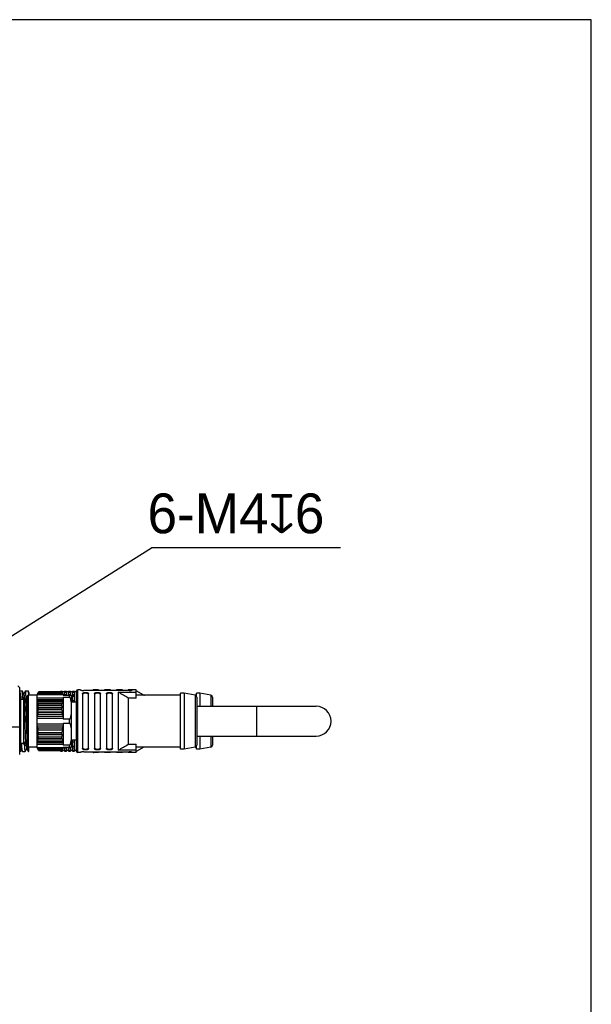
# Model space of a CAD drawing. Header units: millimetres. Extents: x -33 to 127, y 329 to 509.
# Tile 10 of 10: x 92 to 127, y 447 to 509. Entities that reach past the tile are written whole.
import ezdxf

# ---------------------------------------------------------------- set-up
doc = ezdxf.new("R2010")
doc.units = ezdxf.units.MM
doc.header["$LTSCALE"] = 46.255
doc.linetypes.add('CENTER', pattern=[0.6, 0.375, -0.075, 0.075, -0.075])
doc.layers.get('0').update_dxf_attribs({"linetype": 'CONTINUOUS'})
for name, color, linetype in [('00_COMPONENTS', 7, 'CONTINUOUS'), ('20_ALL_FEATURES', 7, 'CONTINUOUS'), ('51__DRAFT_DIMS', 7, 'CONTINUOUS')]:
    doc.layers.add(name, color=color, linetype=linetype)
doc.styles.get("Standard").update_dxf_attribs({"font": '兰亭黑 GBK.TTF', "height": 2.5})

msp = doc.modelspace()

# ---------------------------------------------------------------- linework, layer by layer
at = {"color": 8, "linetype": 'CENTER'}
msp.add_line((90.6802, 470.3761), (99.7933, 476.1077), dxfattribs=at)
msp.add_lwpolyline([(-32.5677, 329.2928), (127.4323, 329.2928), (127.4323, 509.2928), (-32.5677, 509.2928)], close=True)
at = {"layer": '00_COMPONENTS'}
for p, q in [((91.513, 467.3085), (91.388, 467.4354)), ((91.513, 463.1252), (91.513, 467.3085)), ((95.088, 463.3169), (95.088, 467.1169)), ((95.338, 467.1919), (95.163, 467.1919)), ((95.163, 463.2419), (95.163, 467.1919)), ((95.338, 467.1919), (95.338, 467.1775)), ((98.388, 467.1428), (95.538, 467.1428)), ((96.463, 467.1917), (96.163, 467.1917)), ((96.163, 467.1428), (96.163, 467.1917)), ((96.463, 467.1917), (96.463, 467.1428)), ((97.213, 467.1917), (96.838, 467.1917)), ((96.838, 467.1428), (96.838, 467.1917)), ((97.213, 467.1917), (97.213, 467.1428)), ((97.963, 467.1917), (97.588, 467.1917)), ((97.588, 467.1428), (97.588, 467.1917)), ((97.963, 467.1917), (97.963, 467.1428)), ((98.588, 467.1917), (98.338, 467.1917)), ((98.338, 467.1428), (98.338, 467.1917)), ((98.838, 467.1919), (98.588, 467.1919)), ((98.588, 467.1775), (98.588, 467.1919)), ((98.838, 466.6584), (98.838, 467.1919)), ((99.321, 466.8513), (98.838, 467.1217)), ((91.988, 463.6669), (91.988, 466.7669)), ((92.613, 466.8419), (92.063, 466.8419)), ((92.063, 463.5919), (92.063, 466.8419)), ((92.613, 466.8919), (92.705, 467.0511)), ((92.613, 463.5419), (92.613, 466.8919)), ((94.238, 466.8669), (92.613, 466.8669)), ((92.613, 466.6915), (94.238, 466.6915)), ((92.613, 466.583), (94.238, 466.583)), ((92.6653, 466.5407), (92.613, 466.5738)), ((92.6653, 466.9824), (94.1858, 466.9824)), ((94.1858, 466.5407), (92.6653, 466.5407)), ((92.6687, 466.5256), (92.6691, 466.5236)), ((94.1717, 467.0069), (92.6794, 467.0069)), ((92.7029, 467.0475), (94.1482, 467.0475)), ((94.1461, 467.0511), (92.705, 467.0511)), ((94.0755, 467.0582), (94.063, 467.0582)), ((94.063, 467.0582), (94.063, 467.0511)), ((94.0755, 467.0917), (94.2005, 467.0917)), ((94.0755, 467.0511), (94.0755, 467.0917)), ((94.0755, 467.0794), (94.2005, 467.0794)), ((94.238, 466.8919), (94.1461, 467.0511)), ((94.1523, 467.0404), (94.2005, 467.0404)), ((94.238, 466.5738), (94.1858, 466.5407)), ((94.2005, 466.9568), (94.2005, 467.0917)), ((94.3255, 467.0582), (94.2005, 467.0582)), ((94.238, 466.8919), (94.238, 466.8419)), ((94.238, 466.8419), (94.738, 466.8419)), ((94.238, 466.7246), (94.613, 466.7246)), ((94.238, 466.7246), (94.238, 465.3341)), ((94.3255, 467.0917), (94.4505, 467.0917)), ((94.3255, 466.8419), (94.3255, 467.0917)), ((94.3255, 467.0794), (94.4505, 467.0794)), ((94.3255, 467.0404), (94.4505, 467.0404)), ((94.3255, 466.8938), (94.4505, 466.8938)), ((94.4505, 466.8419), (94.4505, 467.0917)), ((94.5755, 467.0582), (94.4505, 467.0582)), ((94.5755, 467.0917), (94.7005, 467.0917)), ((94.5755, 466.8419), (94.5755, 467.0917)), ((94.5755, 467.0794), (94.7005, 467.0794)), ((94.5755, 467.0404), (94.7005, 467.0404)), ((94.5755, 466.8938), (94.7005, 466.8938)), ((94.613, 466.8419), (94.613, 466.7246)), ((94.7005, 466.8419), (94.7005, 467.0917)), ((94.8255, 467.0582), (94.7005, 467.0582)), ((94.738, 466.8419), (94.738, 463.5919)), ((94.8255, 467.0917), (94.9505, 467.0917)), ((94.8255, 466.4169), (94.8255, 467.0917)), ((94.8255, 467.0794), (94.9505, 467.0794)), ((94.8255, 467.0404), (94.9505, 467.0404)), ((94.8255, 466.8938), (94.9505, 466.8938)), ((94.9505, 466.8115), (94.8255, 466.8115)), ((94.8255, 466.7814), (94.9505, 466.7814)), ((94.8255, 466.5059), (94.9505, 466.5059)), ((94.9505, 466.4169), (94.9505, 467.0917)), ((95.0755, 467.0582), (94.9505, 467.0582)), ((95.0755, 467.0917), (95.088, 467.0917)), ((95.0755, 466.4169), (95.0755, 467.0917)), ((95.0755, 467.0794), (95.088, 467.0794)), ((95.0755, 467.0404), (95.088, 467.0404)), ((95.0755, 466.8938), (95.088, 466.8938)), ((95.088, 466.8115), (95.0755, 466.8115)), ((95.0755, 466.7814), (95.088, 466.7814)), ((95.0755, 466.5059), (95.088, 466.5059)), ((95.463, 466.9344), (95.463, 463.4993)), ((95.838, 463.4993), (95.838, 466.9344)), ((96.213, 466.9344), (96.213, 463.4993)), ((96.588, 463.4993), (96.588, 466.9344)), ((96.963, 466.9344), (96.963, 463.4993)), ((97.338, 463.4993), (97.338, 466.9344)), ((97.6935, 467.0439), (98.838, 467.0439)), ((97.6935, 467.0439), (97.6935, 463.3898)), ((97.7301, 463.4002), (97.7301, 467.0336)), ((98.321, 466.6692), (98.321, 463.7645)), ((98.838, 466.6584), (98.3576, 466.6584)), ((98.3576, 463.7753), (98.3576, 466.6584)), ((101.613, 466.8419), (98.838, 466.8419)), ((99.321, 466.8513), (99.321, 466.8419)), ((101.838, 466.9669), (101.613, 466.9669)), ((101.613, 463.4669), (101.613, 466.9669)), ((102.5323, 466.8584), (101.838, 466.9669)), ((101.838, 466.9669), (101.838, 463.4669)), ((102.5323, 466.8584), (102.5323, 463.5754)), ((102.613, 466.8417), (102.578, 466.8417)), ((102.838, 466.9667), (102.613, 466.9667)), ((102.613, 466.8099), (102.613, 466.9667)), ((102.638, 466.7349), (102.638, 463.6989)), ((103.5323, 466.8582), (102.838, 466.9667)), ((102.838, 466.9667), (102.838, 466.1544)), ((103.5323, 466.8582), (103.5323, 466.1544)), ((103.638, 466.7347), (103.638, 466.1544)), ((92.6274, 466.3482), (92.6794, 466.4714)), ((94.2237, 466.3482), (92.6274, 466.3482)), ((92.7007, 466.3017), (92.6274, 466.3482)), ((92.6274, 465.7853), (92.7007, 465.9588)), ((92.6418, 466.0793), (92.705, 466.2288)), ((94.2093, 466.0793), (92.6418, 466.0793)), ((92.705, 466.0392), (92.6418, 466.0793)), ((92.6794, 466.4714), (94.1717, 466.4714)), ((94.1504, 466.3017), (92.7007, 466.3017)), ((92.7007, 465.9588), (94.1504, 465.9588)), ((92.705, 466.2288), (94.1461, 466.2288)), ((94.1461, 466.0392), (92.705, 466.0392)), ((94.1461, 466.2288), (94.2093, 466.0793)), ((94.2093, 466.0793), (94.1461, 466.0392)), ((94.2237, 466.3482), (94.1504, 466.3017)), ((94.1504, 465.9588), (94.2237, 465.7853)), ((94.1717, 466.4714), (94.2237, 466.3482)), ((95.088, 466.4169), (94.738, 466.4169)), ((102.638, 466.1544), (110.138, 466.1544)), ((106.388, 466.1544), (106.388, 464.2794)), ((92.613, 465.5349), (92.6653, 465.6586)), ((94.238, 465.5008), (92.613, 465.5008)), ((94.238, 465.3923), (92.613, 465.3923)), ((94.2237, 465.7853), (92.6274, 465.7853)), ((92.6794, 465.7523), (92.6274, 465.7853)), ((92.6653, 465.6586), (94.1858, 465.6586)), ((94.1717, 465.7523), (92.6794, 465.7523)), ((94.2237, 465.7853), (94.1717, 465.7523)), ((94.1858, 465.6586), (94.238, 465.5349)), ((94.613, 465.3341), (94.238, 465.3341)), ((94.613, 465.3341), (94.613, 465.0996)), ((91.513, 464.8419), (90.763, 464.8419)), ((92.613, 465.0415), (94.238, 465.0415)), ((92.613, 464.933), (94.238, 464.933)), ((92.6653, 464.7752), (92.613, 464.8988)), ((92.6274, 464.6484), (92.6794, 464.6815)), ((94.2237, 464.6484), (92.6274, 464.6484)), ((92.7007, 464.4749), (92.6274, 464.6484)), ((94.1858, 464.7752), (92.6653, 464.7752)), ((92.6794, 464.6815), (94.1717, 464.6815)), ((94.2237, 464.6484), (94.1504, 464.4749)), ((94.1717, 464.6815), (94.2237, 464.6484)), ((94.238, 464.8988), (94.1858, 464.7752)), ((94.238, 465.0996), (94.613, 465.0996)), ((94.238, 465.0996), (94.238, 463.7091)), ((92.6274, 464.0855), (92.7007, 464.132)), ((94.2237, 464.0855), (92.6274, 464.0855)), ((92.6794, 463.9623), (92.6274, 464.0855)), ((92.6418, 464.3545), (92.705, 464.3945)), ((94.2093, 464.3545), (92.6418, 464.3545)), ((92.705, 464.205), (92.6418, 464.3545)), ((94.1504, 464.4749), (92.7007, 464.4749)), ((92.7007, 464.132), (94.1504, 464.132)), ((92.705, 464.3945), (94.1461, 464.3945)), ((94.1461, 464.205), (92.705, 464.205)), ((94.1461, 464.3945), (94.2093, 464.3545)), ((94.2093, 464.3545), (94.1461, 464.205)), ((94.1504, 464.132), (94.2237, 464.0855)), ((94.2237, 464.0855), (94.1717, 463.9623)), ((95.088, 464.0169), (94.738, 464.0169)), ((94.8255, 463.3417), (94.8255, 464.0169)), ((94.9505, 463.3417), (94.9505, 464.0169)), ((95.0755, 463.3417), (95.0755, 464.0169)), ((102.638, 464.2794), (110.138, 464.2794)), ((102.838, 464.2794), (102.838, 463.4667)), ((103.5323, 464.2794), (103.5323, 463.5752)), ((103.638, 464.2794), (103.638, 463.6987)), ((106.388, 464.2792), (110.138, 464.2792)), ((92.613, 463.5919), (92.063, 463.5919)), ((92.613, 463.8599), (92.6653, 463.8931)), ((94.238, 463.8508), (92.613, 463.8508)), ((94.238, 463.7423), (92.613, 463.7423)), ((92.613, 463.5669), (94.238, 463.5669)), ((92.705, 463.3826), (92.613, 463.5419)), ((92.6653, 463.8931), (94.1858, 463.8931)), ((94.1858, 463.4514), (92.6653, 463.4514)), ((94.1717, 463.9623), (92.6794, 463.9623)), ((92.6794, 463.4269), (94.1717, 463.4269)), ((94.1504, 463.3901), (92.7007, 463.3901)), ((92.705, 463.3826), (94.1461, 463.3826)), ((94.063, 463.3826), (94.063, 463.3752)), ((94.0755, 463.3417), (94.0755, 463.3826)), ((94.1461, 463.3826), (94.238, 463.5419)), ((94.1521, 463.393), (94.2005, 463.393)), ((94.1858, 463.8931), (94.238, 463.8599)), ((94.2005, 463.3417), (94.2005, 463.4769)), ((94.613, 463.7091), (94.238, 463.7091)), ((94.238, 463.5919), (94.738, 463.5919)), ((94.238, 463.5919), (94.238, 463.5419)), ((94.3255, 463.3417), (94.3255, 463.5919)), ((94.3255, 463.5396), (94.4505, 463.5396)), ((94.3255, 463.393), (94.4505, 463.393)), ((94.4505, 463.3417), (94.4505, 463.5919)), ((94.5755, 463.3417), (94.5755, 463.5919)), ((94.5755, 463.5396), (94.7005, 463.5396)), ((94.5755, 463.393), (94.7005, 463.393)), ((94.613, 463.7091), (94.613, 463.5919)), ((94.7005, 463.3417), (94.7005, 463.5919)), ((94.8255, 463.9275), (94.9505, 463.9275)), ((94.8255, 463.652), (94.9505, 463.652)), ((94.9505, 463.6219), (94.8255, 463.6219)), ((94.8255, 463.5396), (94.9505, 463.5396)), ((94.8255, 463.393), (94.9505, 463.393)), ((95.0755, 463.9275), (95.088, 463.9275)), ((95.0755, 463.652), (95.088, 463.652)), ((95.088, 463.6219), (95.0755, 463.6219)), ((95.0755, 463.5396), (95.088, 463.5396)), ((95.0755, 463.393), (95.088, 463.393)), ((98.838, 463.3898), (97.6935, 463.3898)), ((98.3576, 463.7753), (98.838, 463.7753)), ((98.838, 463.2419), (98.838, 463.7753)), ((101.613, 463.5919), (98.838, 463.5919)), ((99.321, 463.5821), (98.838, 463.3117)), ((99.321, 463.5919), (99.321, 463.5821)), ((101.838, 463.4669), (101.613, 463.4669)), ((102.5323, 463.5754), (101.838, 463.4669)), ((102.613, 463.5917), (102.5774, 463.5917)), ((102.613, 463.4667), (102.613, 463.6239)), ((102.838, 463.4667), (102.613, 463.4667)), ((103.5323, 463.5752), (102.838, 463.4667)), ((94.0755, 463.3752), (94.063, 463.3752)), ((94.0755, 463.354), (94.2005, 463.354)), ((94.0755, 463.3417), (94.2005, 463.3417)), ((94.3255, 463.3752), (94.2005, 463.3752)), ((94.3255, 463.354), (94.4505, 463.354)), ((94.3255, 463.3417), (94.4505, 463.3417)), ((94.5755, 463.3752), (94.4505, 463.3752)), ((94.5755, 463.354), (94.7005, 463.354)), ((94.5755, 463.3417), (94.7005, 463.3417)), ((94.8255, 463.3752), (94.7005, 463.3752)), ((94.8255, 463.354), (94.9505, 463.354)), ((94.8255, 463.3417), (94.9505, 463.3417)), ((95.0755, 463.3752), (94.9505, 463.3752)), ((95.0755, 463.354), (95.088, 463.354)), ((95.0755, 463.3417), (95.088, 463.3417)), ((95.338, 463.2419), (95.163, 463.2419)), ((95.338, 463.2562), (95.338, 463.2419)), ((95.538, 463.2909), (98.388, 463.2909)), ((96.163, 463.2417), (96.163, 463.2909)), ((96.463, 463.2417), (96.163, 463.2417)), ((96.463, 463.2909), (96.463, 463.2417)), ((96.838, 463.2417), (96.838, 463.2909)), ((97.213, 463.2417), (96.838, 463.2417)), ((97.213, 463.2909), (97.213, 463.2417)), ((97.588, 463.2417), (97.588, 463.2909)), ((97.963, 463.2417), (97.588, 463.2417)), ((97.963, 463.2909), (97.963, 463.2417)), ((98.338, 463.2417), (98.338, 463.2909)), ((98.588, 463.2417), (98.338, 463.2417)), ((98.588, 463.2419), (98.588, 463.2562)), ((98.838, 463.2419), (98.588, 463.2419))]:
    msp.add_line(p, q, dxfattribs=at)
for centre, radius, start, end in [((95.163, 467.1169), 0.075, 90, 180), ((96.163, 467.1167), 0.075, 90, 159.622454), ((92.063, 466.7669), 0.075, 90, 180), ((91.355, 466.2384), 1.3447, 12.331889, 12.990717), ((91.2778, 466.2218), 1.4237, 10.098839, 12.237085), ((95.5767, 466.2209), 1.4272, 167.0535, 169.890968), ((77.3533, 433.3296), 39.385, 57.833683, 58.843548), ((99.3576, 466.9167), 0.075, 240.751179, 266.261945), ((102.513, 466.7349), 0.125, 0, 81.119338), ((103.513, 466.7347), 0.125, 0, 81.119338), ((90.6775, 466.1461), 2.0292, 2.335277, 4.399034), ((89.9894, 466.1439), 2.7176, 356.094899, 357.792352), ((96.206, 466.1442), 2.0616, 175.617218, 177.648471), ((96.8946, 466.1457), 2.7505, 182.217809, 183.89494), ((110.138, 465.2169), 0.9375, 270, 90), ((89.3213, 466.2105), 3.3892, 350.628116, 352.230244), ((97.5602, 466.2151), 3.42, 187.776966, 189.364674), ((89.2907, 464.2186), 3.4202, 7.777011, 9.364629), ((97.53, 464.2232), 3.3894, 170.628164, 172.230196), ((110.138, 465.2167), 0.9375, 270, 359.536391), ((89.9565, 464.2881), 2.7505, 2.217821, 3.894929), ((90.6451, 464.2896), 2.0616, 355.617201, 357.648488), ((96.8617, 464.2899), 2.7176, 176.094913, 177.792338), ((96.1736, 464.2877), 2.0291, 182.335262, 184.399049), ((92.063, 463.6669), 0.075, 180, 270), ((91.2745, 464.2128), 1.4271, 347.053417, 349.891051), ((95.5471, 464.2068), 1.397, 190.078382, 192.977149), ((77.455, 496.9391), 39.1911, 301.153955, 302.168816), ((99.3576, 463.5167), 0.075, 90, 119.248821), ((102.513, 463.6989), 0.125, 278.880662, 0), ((103.513, 463.6987), 0.125, 278.880662, 0), ((95.163, 463.3169), 0.075, 180, 270), ((96.163, 463.3167), 0.075, 200.091572, 270)]:
    msp.add_arc(centre, radius, start, end, dxfattribs=at)
for points, knots in [([(95.338, 467.1775), (95.338, 467.1767), (95.3391, 467.1745), (95.3422, 467.172), (95.3471, 467.1693), (95.3569, 467.1651), (95.3735, 467.1601), (95.398, 467.1547), (95.4278, 467.1498), (95.475, 467.1444), (95.5124, 467.1428), (95.538, 467.1428)], [0, 0, 0, 0, 0.0128638, 0.031771, 0.0584185, 0.0931883, 0.1865874, 0.309517, 0.4579295, 0.6266913, 1, 1, 1, 1]), ([(98.388, 467.1428), (98.4137, 467.1428), (98.451, 467.1444), (98.4982, 467.1498), (98.5281, 467.1547), (98.5526, 467.1601), (98.5692, 467.1651), (98.579, 467.1693), (98.5838, 467.172), (98.587, 467.1745), (98.588, 467.1767), (98.588, 467.1775)], [0, 0, 0, 0, 0.3733103, 0.5420731, 0.6904856, 0.8134166, 0.9068123, 0.941587, 0.9682419, 0.9871458, 1, 1, 1, 1]), ([(94.738, 466.4234), (94.738, 466.452), (94.7369, 466.495), (94.73, 466.5519), (94.7214, 466.5942), (94.7088, 466.6359), (94.6926, 466.669), (94.6748, 466.693), (94.6581, 466.7091), (94.6374, 466.7214), (94.6212, 466.7246), (94.613, 466.7246)], [0, 0, 0, 0, 0.2430634, 0.3648208, 0.4869525, 0.6098335, 0.7344614, 0.7981532, 0.8633373, 0.9306232, 1, 1, 1, 1]), ([(95.463, 466.9344), (95.463, 466.9408), (95.4652, 466.954), (95.4753, 466.9724), (95.4919, 466.9886), (95.5146, 467.0025), (95.5429, 467.0137), (95.5884, 467.025), (95.6505, 467.0302), (95.7127, 467.025), (95.7582, 467.0137), (95.7865, 467.0025), (95.8092, 466.9886), (95.8258, 466.9724), (95.8359, 466.954), (95.838, 466.9408), (95.838, 466.9344)], [0, 0, 0, 0, 0.0418624, 0.0858221, 0.1353333, 0.1927827, 0.2591665, 0.3339642, 0.4999981, 0.6660322, 0.7408297, 0.8072127, 0.8646641, 0.9141645, 0.9581342, 1, 1, 1, 1]), ([(95.838, 466.8767), (95.838, 466.8833), (95.8359, 466.8968), (95.8259, 466.9157), (95.8094, 466.9325), (95.7868, 466.9469), (95.7585, 466.9585), (95.7129, 466.9702), (95.6505, 466.9756), (95.5882, 466.9702), (95.5426, 466.9585), (95.5143, 466.9469), (95.4917, 466.9325), (95.4751, 466.9157), (95.4652, 466.8968), (95.463, 466.8833), (95.463, 466.8767)], [0, 0, 0, 0, 0.0426967, 0.0872525, 0.1370018, 0.1943687, 0.2604535, 0.3348463, 0.4999982, 0.6651501, 0.7395426, 0.8056264, 0.8629951, 0.9127347, 0.9572982, 1, 1, 1, 1]), ([(96.213, 466.9344), (96.213, 466.9408), (96.2152, 466.954), (96.2253, 466.9724), (96.2419, 466.9886), (96.2646, 467.0025), (96.2929, 467.0137), (96.3384, 467.025), (96.4005, 467.0302), (96.4627, 467.025), (96.5082, 467.0137), (96.5365, 467.0025), (96.5592, 466.9886), (96.5758, 466.9724), (96.5859, 466.954), (96.588, 466.9408), (96.588, 466.9344)], [0, 0, 0, 0, 0.0418693, 0.0858349, 0.1353341, 0.1927861, 0.2591675, 0.3339656, 0.4999988, 0.6660323, 0.7408305, 0.8072125, 0.8646651, 0.9141652, 0.9581305, 1, 1, 1, 1]), ([(96.588, 466.8767), (96.588, 466.8833), (96.5859, 466.8968), (96.5759, 466.9157), (96.5594, 466.9325), (96.5368, 466.9469), (96.5085, 466.9585), (96.4629, 466.9702), (96.4006, 466.9756), (96.3382, 466.9702), (96.2926, 466.9585), (96.2643, 466.9469), (96.2417, 466.9325), (96.2252, 466.9157), (96.2152, 466.8968), (96.213, 466.8833), (96.213, 466.8767)], [0, 0, 0, 0, 0.0427081, 0.0872641, 0.1370028, 0.1943793, 0.2604553, 0.3348509, 0.5000013, 0.6651511, 0.7395468, 0.805625, 0.8630028, 0.9127271, 0.9572897, 1, 1, 1, 1]), ([(96.963, 466.9344), (96.963, 466.9408), (96.9652, 466.954), (96.9753, 466.9724), (96.9919, 466.9886), (97.0146, 467.0025), (97.0429, 467.0137), (97.0884, 467.025), (97.1505, 467.0302), (97.2127, 467.025), (97.2582, 467.0137), (97.2865, 467.0025), (97.3092, 466.9886), (97.3258, 466.9724), (97.3359, 466.954), (97.338, 466.9408), (97.338, 466.9344)], [0, 0, 0, 0, 0.0418693, 0.0858349, 0.1353341, 0.1927861, 0.2591675, 0.3339656, 0.4999988, 0.6660323, 0.7408305, 0.8072125, 0.8646651, 0.9141652, 0.9581305, 1, 1, 1, 1]), ([(97.338, 466.8767), (97.338, 466.8833), (97.3359, 466.8968), (97.3259, 466.9157), (97.3094, 466.9325), (97.2868, 466.9469), (97.2585, 466.9585), (97.2129, 466.9702), (97.1506, 466.9756), (97.0882, 466.9702), (97.0426, 466.9585), (97.0143, 466.9469), (96.9917, 466.9325), (96.9752, 466.9157), (96.9652, 466.8968), (96.963, 466.8833), (96.963, 466.8767)], [0, 0, 0, 0, 0.0427081, 0.0872641, 0.1370028, 0.1943793, 0.2604553, 0.3348509, 0.5000013, 0.6651511, 0.7395468, 0.805625, 0.8630028, 0.9127271, 0.9572897, 1, 1, 1, 1]), ([(97.6935, 467.0439), (97.6999, 467.0439), (97.7128, 467.0421), (97.7246, 467.0369), (97.7301, 467.0336)], [0, 0, 0, 0, 0.4999643, 1, 1, 1, 1]), ([(98.321, 466.6692), (98.3264, 466.6658), (98.3383, 466.6603), (98.3512, 466.6584), (98.3576, 466.6584)], [0, 0, 0, 0, 0.5000639, 1, 1, 1, 1]), ([(94.613, 465.3341), (94.6212, 465.3341), (94.6374, 465.3373), (94.6581, 465.3496), (94.6748, 465.3657), (94.6926, 465.3898), (94.7088, 465.4229), (94.7214, 465.4646), (94.73, 465.5069), (94.7369, 465.5638), (94.738, 465.6067), (94.738, 465.6353)], [0, 0, 0, 0, 0.0693857, 0.1366715, 0.2018484, 0.265535, 0.3901549, 0.5130436, 0.6351806, 0.7569371, 1, 1, 1, 1]), ([(94.738, 464.7984), (94.738, 464.827), (94.7369, 464.87), (94.73, 464.9269), (94.7214, 464.9692), (94.7088, 465.0109), (94.6926, 465.044), (94.6748, 465.068), (94.6581, 465.0841), (94.6374, 465.0964), (94.6212, 465.0996), (94.613, 465.0996)], [0, 0, 0, 0, 0.2430634, 0.3648208, 0.4869525, 0.6098335, 0.7344614, 0.7981532, 0.8633373, 0.9306232, 1, 1, 1, 1]), ([(94.613, 463.7091), (94.6212, 463.7091), (94.6374, 463.7123), (94.6581, 463.7246), (94.6748, 463.7407), (94.6926, 463.7648), (94.7088, 463.7979), (94.7214, 463.8396), (94.73, 463.8819), (94.7369, 463.9388), (94.738, 463.9817), (94.738, 464.0103)], [0, 0, 0, 0, 0.069388, 0.1366746, 0.201851, 0.2655372, 0.3901563, 0.5130445, 0.6351814, 0.7569376, 1, 1, 1, 1]), ([(95.463, 463.5571), (95.463, 463.5505), (95.4652, 463.537), (95.4751, 463.518), (95.4917, 463.5012), (95.5143, 463.4869), (95.5426, 463.4753), (95.5882, 463.4635), (95.6505, 463.4581), (95.7129, 463.4635), (95.7585, 463.4753), (95.7868, 463.4869), (95.8094, 463.5012), (95.8259, 463.518), (95.8359, 463.537), (95.838, 463.5505), (95.838, 463.5571)], [0, 0, 0, 0, 0.0426951, 0.0872645, 0.1369973, 0.194372, 0.2604537, 0.334847, 0.499999, 0.6651506, 0.7395432, 0.8056257, 0.8629954, 0.9127376, 0.9572968, 1, 1, 1, 1]), ([(95.838, 463.4993), (95.838, 463.4929), (95.8359, 463.4797), (95.8258, 463.4614), (95.8092, 463.4451), (95.7865, 463.4313), (95.7582, 463.4201), (95.7127, 463.4087), (95.6505, 463.4036), (95.5884, 463.4087), (95.5429, 463.4201), (95.5146, 463.4313), (95.4919, 463.4451), (95.4753, 463.4614), (95.4652, 463.4797), (95.463, 463.4929), (95.463, 463.4993)], [0, 0, 0, 0, 0.0418624, 0.0858221, 0.1353333, 0.1927827, 0.2591665, 0.3339642, 0.4999981, 0.6660322, 0.7408297, 0.8072127, 0.8646641, 0.9141645, 0.9581342, 1, 1, 1, 1]), ([(96.213, 463.5571), (96.213, 463.5505), (96.2152, 463.537), (96.2252, 463.518), (96.2417, 463.5012), (96.2643, 463.4869), (96.2926, 463.4753), (96.3382, 463.4635), (96.4005, 463.4581), (96.4629, 463.4635), (96.5085, 463.4753), (96.5368, 463.4869), (96.5594, 463.5012), (96.576, 463.518), (96.5859, 463.537), (96.588, 463.5505), (96.588, 463.5571)], [0, 0, 0, 0, 0.0427072, 0.0872664, 0.1370047, 0.1943727, 0.2604604, 0.3348509, 0.5000021, 0.6651568, 0.7395347, 0.8056346, 0.8629924, 0.912742, 0.9572889, 1, 1, 1, 1]), ([(96.588, 463.4993), (96.588, 463.4929), (96.5859, 463.4797), (96.5758, 463.4614), (96.5592, 463.4451), (96.5365, 463.4313), (96.5082, 463.4201), (96.4627, 463.4087), (96.4005, 463.4036), (96.3384, 463.4087), (96.2929, 463.4201), (96.2646, 463.4313), (96.2419, 463.4451), (96.2253, 463.4614), (96.2152, 463.4797), (96.213, 463.4929), (96.213, 463.4993)], [0, 0, 0, 0, 0.0418693, 0.0858349, 0.1353341, 0.1927861, 0.2591675, 0.3339656, 0.4999988, 0.6660323, 0.7408305, 0.8072125, 0.8646651, 0.9141652, 0.9581305, 1, 1, 1, 1]), ([(96.963, 463.5571), (96.963, 463.5505), (96.9652, 463.537), (96.9752, 463.518), (96.9917, 463.5012), (97.0143, 463.4869), (97.0426, 463.4753), (97.0882, 463.4635), (97.1505, 463.4581), (97.2129, 463.4635), (97.2585, 463.4753), (97.2868, 463.4869), (97.3094, 463.5012), (97.326, 463.518), (97.3359, 463.537), (97.338, 463.5505), (97.338, 463.5571)], [0, 0, 0, 0, 0.0427072, 0.0872664, 0.1370047, 0.1943727, 0.2604604, 0.3348509, 0.5000021, 0.6651568, 0.7395347, 0.8056346, 0.8629924, 0.912742, 0.9572889, 1, 1, 1, 1]), ([(97.338, 463.4993), (97.338, 463.4929), (97.3359, 463.4797), (97.3258, 463.4614), (97.3092, 463.4451), (97.2865, 463.4313), (97.2582, 463.4201), (97.2127, 463.4087), (97.1505, 463.4036), (97.0884, 463.4087), (97.0429, 463.4201), (97.0146, 463.4313), (96.9919, 463.4451), (96.9753, 463.4614), (96.9652, 463.4797), (96.963, 463.4929), (96.963, 463.4993)], [0, 0, 0, 0, 0.0418693, 0.0858349, 0.1353341, 0.1927861, 0.2591675, 0.3339656, 0.4999988, 0.6660323, 0.7408305, 0.8072125, 0.8646651, 0.9141652, 0.9581305, 1, 1, 1, 1]), ([(97.7301, 463.4002), (97.7246, 463.3968), (97.7128, 463.3916), (97.6999, 463.3898), (97.6935, 463.3898)], [0, 0, 0, 0, 0.5000518, 1, 1, 1, 1]), ([(98.3576, 463.7753), (98.3512, 463.7753), (98.3383, 463.7734), (98.3264, 463.768), (98.321, 463.7645)], [0, 0, 0, 0, 0.4999368, 1, 1, 1, 1]), ([(95.538, 463.2909), (95.5124, 463.2909), (95.475, 463.2894), (95.4278, 463.284), (95.398, 463.2791), (95.3735, 463.2736), (95.3569, 463.2686), (95.3471, 463.2645), (95.3422, 463.2617), (95.3391, 463.2592), (95.338, 463.2571), (95.338, 463.2562)], [0, 0, 0, 0, 0.3733103, 0.5420731, 0.6904856, 0.8134166, 0.9068123, 0.941587, 0.9682419, 0.9871458, 1, 1, 1, 1]), ([(98.588, 463.2562), (98.588, 463.2571), (98.587, 463.2592), (98.5838, 463.2617), (98.579, 463.2645), (98.5692, 463.2686), (98.5526, 463.2736), (98.5281, 463.2791), (98.4982, 463.284), (98.451, 463.2893), (98.4137, 463.2909), (98.388, 463.2909)], [0, 0, 0, 0, 0.0128638, 0.031771, 0.0584185, 0.0931883, 0.1865874, 0.309517, 0.4579295, 0.6266913, 1, 1, 1, 1])]:
    msp.add_open_spline(points, degree=3, knots=knots, dxfattribs=at)
at = {"layer": '20_ALL_FEATURES'}
for p, q in [((91.513, 467.1167), (91.6581, 467.1167)), ((91.7701, 466.9259), (91.6614, 467.1139)), ((91.8717, 467.1139), (91.7665, 466.9321)), ((91.8749, 467.1167), (92.0331, 467.1167)), ((92.088, 467.0245), (92.0364, 467.1139)), ((91.5541, 466.9192), (91.513, 466.9902)), ((91.588, 466.9901), (91.5506, 466.9253)), ((91.588, 463.7631), (91.588, 466.9901)), ((91.588, 466.5919), (91.763, 466.5919)), ((91.763, 466.7169), (91.7924, 466.7169)), ((91.763, 463.7936), (91.763, 466.7169)), ((91.8663, 466.5887), (91.7962, 466.7099)), ((91.7965, 466.7173), (91.7967, 466.7142)), ((91.7967, 466.7142), (91.7971, 466.7084)), ((91.9308, 466.7071), (91.8643, 466.592)), ((91.9347, 466.7138), (91.9308, 466.7071)), ((91.9367, 466.7169), (91.988, 466.7169)), ((92.088, 467.0246), (92.088, 466.8419)), ((91.9621, 466.4194), (91.9622, 466.4169)), ((91.513, 464.3438), (91.5643, 464.3438)), ((91.5643, 464.3438), (91.5636, 464.3684)), ((91.588, 463.7573), (91.5878, 463.763)), ((91.588, 463.8419), (91.763, 463.8419)), ((91.588, 463.3169), (91.588, 463.7573)), ((91.588, 463.4855), (91.6841, 463.3194)), ((91.7906, 463.9126), (91.763, 463.9126)), ((91.763, 463.7936), (91.8063, 463.7188)), ((91.806, 463.7194), (91.8051, 463.7224)), ((91.806, 463.7193), (91.806, 463.7194)), ((91.806, 463.7193), (91.806, 463.7194)), ((91.8062, 463.7187), (91.806, 463.7193)), ((91.8061, 463.7187), (91.8062, 463.7168)), ((91.8078, 463.7169), (91.92, 463.7169)), ((91.8489, 463.3195), (91.9539, 463.5012)), ((91.9225, 463.719), (91.988, 463.8325)), ((91.9237, 463.7211), (91.9239, 463.717)), ((91.9502, 463.5075), (92.0589, 463.3197)), ((91.9873, 463.8381), (91.988, 463.8368)), ((91.9873, 463.8381), (91.988, 463.837)), ((92.088, 463.3167), (92.088, 463.5919)), ((91.588, 463.3169), (91.513, 463.3169)), ((91.6872, 463.3167), (91.8456, 463.3167)), ((92.0623, 463.3167), (92.088, 463.3167))]:
    msp.add_line(p, q, dxfattribs=at)
for points, knots in [([(91.6581, 467.1167), (91.6584, 467.1167), (91.6599, 467.1164), (91.6607, 467.115), (91.6613, 467.1139)], [0, 0, 0, 0, 0.1879756, 1, 1, 1, 1]), ([(91.6613, 467.1139), (91.6625, 467.1119), (91.6645, 467.1064), (91.667, 467.0963), (91.6695, 467.0825), (91.6721, 467.0651), (91.6747, 467.0441), (91.6785, 467.009), (91.683, 466.9564), (91.6882, 466.8832), (91.6934, 466.7971), (91.6986, 466.6985), (91.7019, 466.6288), (91.7036, 466.592)], [0, 0, 0, 0, 0.0132202, 0.0331141, 0.0598219, 0.0933742, 0.1337657, 0.1809631, 0.295348, 0.4355578, 0.6005736, 0.7892468, 1, 1, 1, 1]), ([(91.8749, 467.1167), (91.8746, 467.1167), (91.8732, 467.1163), (91.8723, 467.1149), (91.8717, 467.1139)], [0, 0, 0, 0, 0.1866791, 1, 1, 1, 1]), ([(91.9159, 466.6814), (91.9144, 466.7144), (91.9112, 466.7764), (91.9062, 466.8635), (91.9011, 466.9382), (91.896, 467.0002), (91.8909, 467.0489), (91.8865, 467.081), (91.8828, 467.0997), (91.8807, 467.1078), (91.8789, 467.1125), (91.8775, 467.1151), (91.8759, 467.1167), (91.8749, 467.1167)], [0, 0, 0, 0, 0.2254688, 0.4244678, 0.595542, 0.7374518, 0.8491819, 0.9299751, 0.9586523, 0.9795562, 0.987161, 0.992957, 1, 1, 1, 1]), ([(92.0331, 467.1167), (92.0334, 467.1167), (92.0349, 467.1163), (92.0358, 467.1149), (92.0364, 467.1139)], [0, 0, 0, 0, 0.1880917, 1, 1, 1, 1]), ([(92.0364, 467.1139), (92.0371, 467.1126), (92.0385, 467.1093), (92.0412, 467.1004), (92.0442, 467.0848), (92.0478, 467.0608), (92.0513, 467.0299), (92.0549, 466.9923), (92.0601, 466.9289), (92.0634, 466.8781), (92.0656, 466.842)], [0, 0, 0, 0, 0.0162305, 0.0385626, 0.1019859, 0.1905362, 0.3040336, 0.4421968, 0.6046848, 1, 1, 1, 1]), ([(91.5231, 466.9728), (91.5216, 466.9913), (91.5187, 467.024), (91.5151, 467.0565), (91.513, 467.0706)], [0, 0, 0, 0, 0.56682, 1, 1, 1, 1]), ([(91.5541, 466.9192), (91.555, 466.9177), (91.5565, 466.9139), (91.5597, 466.9034), (91.5632, 466.8849), (91.5674, 466.8564), (91.5715, 466.8197), (91.5757, 466.7749), (91.5798, 466.7221), (91.584, 466.6618), (91.5867, 466.619), (91.588, 466.5965)], [0, 0, 0, 0, 0.0158916, 0.0379724, 0.1011276, 0.1896766, 0.3033799, 0.4419354, 0.6048406, 0.7912423, 1, 1, 1, 1]), ([(91.7701, 466.9259), (91.7715, 466.9234), (91.774, 466.9161), (91.7771, 466.9026), (91.7803, 466.884), (91.7835, 466.8602), (91.7868, 466.8314), (91.7915, 466.7832), (91.7945, 466.7446), (91.7965, 466.7173)], [0, 0, 0, 0, 0.0420343, 0.1076155, 0.197309, 0.3111872, 0.4489622, 0.6101035, 1, 1, 1, 1]), ([(91.7959, 466.7111), (91.7954, 466.7126), (91.7948, 466.7146), (91.7931, 466.7169), (91.7924, 466.7169)], [0, 0, 0, 0, 0.6738375, 1, 1, 1, 1]), ([(91.8546, 465.2133), (91.8522, 465.3056), (91.8474, 465.4871), (91.8402, 465.7516), (91.833, 465.9977), (91.8269, 466.1874), (91.8218, 466.3237), (91.8182, 466.4122), (91.8145, 466.4904), (91.8109, 466.5576), (91.8074, 466.6133), (91.8038, 466.657), (91.8007, 466.6857), (91.798, 466.7023), (91.7966, 466.7085), (91.7959, 466.7111)], [0, 0, 0, 0, 0.1847671, 0.3632701, 0.5293797, 0.6773931, 0.7429977, 0.8022333, 0.8545918, 0.8996256, 0.9369521, 0.9662591, 0.987314, 0.9947036, 1, 1, 1, 1]), ([(91.8663, 466.5887), (91.8671, 466.5872), (91.8685, 466.5829), (91.8703, 466.575), (91.8722, 466.564), (91.874, 466.55), (91.8759, 466.5329), (91.8786, 466.5043), (91.8818, 466.4613), (91.8855, 466.4013), (91.8892, 466.3306), (91.893, 466.2499), (91.8997, 466.0864), (91.9066, 465.8898), (91.9137, 465.6601), (91.9213, 465.4065), (91.9286, 465.1484), (91.9362, 464.8913), (91.9418, 464.7057), (91.9474, 464.5303), (91.953, 464.3688), (91.9585, 464.2245), (91.9634, 464.1163), (91.9673, 464.0405), (91.9701, 463.9924), (91.9729, 463.9505), (91.9757, 463.915), (91.9784, 463.8861), (91.9812, 463.8639), (91.9836, 463.8497), (91.9857, 463.8419), (91.9867, 463.8391), (91.9873, 463.8381)], [0, 0, 0, 0, 0.0018701, 0.0048187, 0.0088643, 0.0140041, 0.0202306, 0.0275339, 0.045311, 0.0671824, 0.092958, 0.1224013, 0.1552498, 0.271133, 0.3366549, 0.4054901, 0.5474803, 0.617752, 0.6856339, 0.7497578, 0.8088033, 0.8615962, 0.9070617, 0.9267401, 0.9442564, 0.9595311, 0.9724853, 0.9830425, 0.9911494, 0.9967895, 0.9986924, 1, 1, 1, 1]), ([(91.9334, 466.7116), (91.9338, 466.713), (91.9344, 466.7149), (91.936, 466.7169), (91.9367, 466.7169)], [0, 0, 0, 0, 0.6680731, 1, 1, 1, 1]), ([(91.9347, 466.7138), (91.935, 466.7144), (91.9357, 466.7154), (91.9371, 466.7152), (91.9375, 466.7148), (91.9377, 466.7145)], [0, 0, 0, 0, 0.5420577, 0.7406739, 1, 1, 1, 1]), ([(91.9367, 466.7169), (91.9374, 466.7169), (91.9389, 466.7151), (91.9402, 466.7114), (91.9418, 466.7053), (91.944, 466.6926), (91.9468, 466.6707), (91.9498, 466.6376), (91.9529, 466.5953), (91.956, 466.5442), (91.9591, 466.4846), (91.9611, 466.442), (91.9621, 466.4194)], [0, 0, 0, 0, 0.0066491, 0.0197926, 0.0405089, 0.0689985, 0.1493942, 0.2607583, 0.4024688, 0.5736603, 0.7732589, 1, 1, 1, 1]), ([(91.9377, 466.7145), (91.9378, 466.7144), (91.9383, 466.7138), (91.9386, 466.7131), (91.9389, 466.7125)], [0, 0, 0, 0, 0.2073201, 1, 1, 1, 1]), ([(91.9389, 466.7125), (91.9395, 466.7112), (91.9406, 466.7077), (91.9427, 466.698), (91.9451, 466.681), (91.9479, 466.6549), (91.9507, 466.6212), (91.9536, 466.5802), (91.9576, 466.5113), (91.9602, 466.456), (91.962, 466.4169)], [0, 0, 0, 0, 0.0152453, 0.0369149, 0.0997763, 0.1885066, 0.3025708, 0.4413634, 0.6043826, 1, 1, 1, 1]), ([(91.9622, 466.4169), (91.9674, 466.2995), (91.9765, 466.0347), (91.984, 465.7698), (91.988, 465.6225)], [0, 0, 0, 0, 0.4436049, 1, 1, 1, 1]), ([(91.8962, 463.915), (91.8919, 463.9942), (91.8845, 464.1768), (91.8746, 464.4801), (91.8646, 464.8337), (91.858, 465.0838), (91.8546, 465.2133)], [0, 0, 0, 0, 0.1830704, 0.4220806, 0.7007306, 1, 1, 1, 1]), ([(91.5636, 464.3684), (91.5679, 464.3873), (91.5763, 464.4253), (91.5842, 464.4634), (91.588, 464.4825)], [0, 0, 0, 0, 0.5000004, 1, 1, 1, 1]), ([(91.5878, 463.763), (91.5857, 463.8055), (91.5769, 463.999), (91.5696, 464.1926), (91.5643, 464.3438)], [0, 0, 0, 0, 0.219247, 1, 1, 1, 1]), ([(91.6841, 463.3194), (91.683, 463.3213), (91.681, 463.3268), (91.6785, 463.3368), (91.676, 463.3506), (91.6734, 463.368), (91.6708, 463.389), (91.667, 463.4241), (91.6623, 463.4767), (91.6571, 463.5499), (91.652, 463.6363), (91.6469, 463.735), (91.6436, 463.8049), (91.6419, 463.8418)], [0, 0, 0, 0, 0.0130057, 0.0327393, 0.0593436, 0.0928355, 0.1331818, 0.1803218, 0.2946343, 0.4349251, 0.600127, 0.7889738, 1, 1, 1, 1]), ([(91.8051, 463.7224), (91.8043, 463.7254), (91.803, 463.7329), (91.8013, 463.7463), (91.7996, 463.764), (91.797, 463.7959), (91.7939, 463.8459), (91.7917, 463.8886), (91.7906, 463.9126)], [0, 0, 0, 0, 0.0485703, 0.1194098, 0.2124393, 0.3274447, 0.6220656, 1, 1, 1, 1]), ([(91.7906, 463.9126), (91.7918, 463.8873), (91.7939, 463.8429), (91.7969, 463.7913), (91.7993, 463.7593), (91.8009, 463.7423), (91.8028, 463.7298), (91.8044, 463.723), (91.8055, 463.7204)], [0, 0, 0, 0, 0.3930296, 0.691309, 0.8034306, 0.891493, 0.9571018, 1, 1, 1, 1]), ([(91.8078, 463.7169), (91.8077, 463.7169), (91.8069, 463.7172), (91.8065, 463.7181), (91.8062, 463.7187)], [0, 0, 0, 0, 0.1619998, 1, 1, 1, 1]), ([(91.8062, 463.7168), (91.8077, 463.6864), (91.8108, 463.6293), (91.8157, 463.5491), (91.8205, 463.4804), (91.8253, 463.4235), (91.8301, 463.3789), (91.8342, 463.3494), (91.8379, 463.3322), (91.8399, 463.3248), (91.8418, 463.3205), (91.8431, 463.3181), (91.8446, 463.3167), (91.8456, 463.3167)], [0, 0, 0, 0, 0.2258822, 0.4250305, 0.595998, 0.7375639, 0.8489889, 0.9296555, 0.9583214, 0.9792318, 0.9868628, 0.9927135, 1, 1, 1, 1]), ([(91.9187, 463.7175), (91.9181, 463.7181), (91.917, 463.7199), (91.9149, 463.7254), (91.9126, 463.7359), (91.9099, 463.7526), (91.9071, 463.7748), (91.9043, 463.8024), (91.9015, 463.8353), (91.8988, 463.8735), (91.897, 463.9006), (91.8962, 463.915)], [0, 0, 0, 0, 0.0123642, 0.0309983, 0.0884441, 0.1733103, 0.2855577, 0.4248824, 0.5908054, 0.7827572, 1, 1, 1, 1]), ([(91.92, 463.7169), (91.9196, 463.7169), (91.9191, 463.7171), (91.9188, 463.7174), (91.9187, 463.7175)], [0, 0, 0, 0, 0.7108052, 1, 1, 1, 1]), ([(91.9224, 463.719), (91.9223, 463.7187), (91.9217, 463.7178), (91.9207, 463.7169), (91.92, 463.7169)], [0, 0, 0, 0, 0.3364258, 1, 1, 1, 1]), ([(91.9239, 463.717), (91.9259, 463.6897), (91.929, 463.6511), (91.9336, 463.6028), (91.9368, 463.5739), (91.94, 463.55), (91.9431, 463.5312), (91.9463, 463.5175), (91.9487, 463.5101), (91.9502, 463.5075)], [0, 0, 0, 0, 0.3886076, 0.5492613, 0.6868561, 0.8009769, 0.8912286, 0.9574382, 1, 1, 1, 1]), ([(92.0589, 463.3197), (92.0582, 463.321), (92.0567, 463.3244), (92.054, 463.3336), (92.0508, 463.3497), (92.0473, 463.3745), (92.0438, 463.4063), (92.0402, 463.4451), (92.035, 463.5104), (92.0316, 463.5627), (92.0293, 463.5998)], [0, 0, 0, 0, 0.0163524, 0.0387503, 0.1022135, 0.1908031, 0.3043949, 0.4426531, 0.6050928, 1, 1, 1, 1]), ([(91.6872, 463.3167), (91.6869, 463.3167), (91.6855, 463.317), (91.6847, 463.3184), (91.6841, 463.3194)], [0, 0, 0, 0, 0.1887019, 1, 1, 1, 1]), ([(91.8456, 463.3167), (91.8459, 463.3167), (91.8474, 463.3171), (91.8483, 463.3185), (91.8489, 463.3195)], [0, 0, 0, 0, 0.1880309, 1, 1, 1, 1]), ([(92.0623, 463.3167), (92.062, 463.3167), (92.0605, 463.3171), (92.0596, 463.3186), (92.0589, 463.3197)], [0, 0, 0, 0, 0.1877555, 1, 1, 1, 1])]:
    msp.add_open_spline(points, degree=3, knots=knots, dxfattribs=at)
msp.add_open_spline([(91.588, 465.7339), (91.5671, 465.8376), (91.5418, 465.9404), (91.5131, 466.0422)], degree=3, dxfattribs=at)
at = {"layer": '51__DRAFT_DIMS', "color": 8}
msp.add_line((111.6817, 476.1077), (99.7933, 476.1077), dxfattribs=at)

# ---------------------------------------------------------------- texts
at = {"layer": '51__DRAFT_DIMS', "insert": (99.543, 479.5226), "char_height": 2.5, "attachment_point": 1, "line_spacing_factor": 0.9}
msp.add_mtext('\\A1;6-M4{\\fgdt|b0|i0|c134|p2;x}6', dxfattribs=at)

doc.saveas('drawing.dxf')
